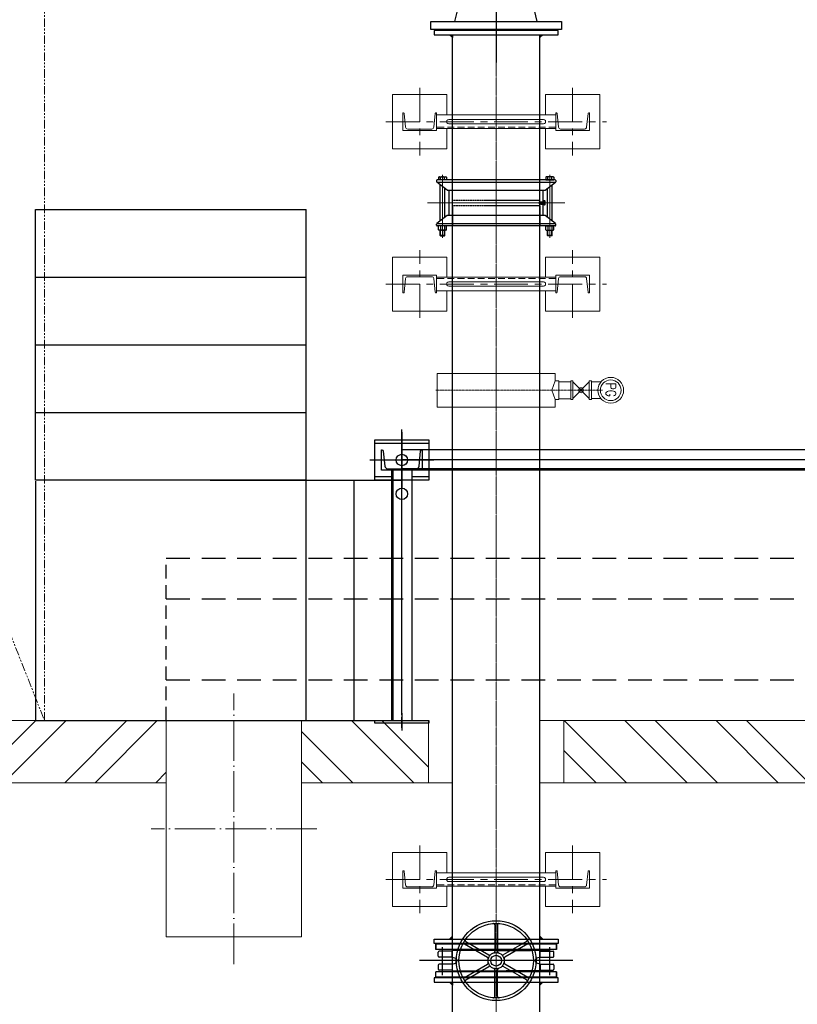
# Model space of a CAD drawing. Header units: inches. Extents: x -4968858 to -265257, y -220693 to 1871410.
# Tile 36 of 225: x -2027479 to -2024606, y 970395 to 974033. Entities that reach past the tile are written whole.
import ezdxf

# ---------------------------------------------------------------- set-up
doc = ezdxf.new("R2010")
doc.units = ezdxf.units.IN
doc.header["$MEASUREMENT"] = 0
doc.header["$PDSIZE"] = 0.25
for name, pattern in [('CENTER', [2, 1.25, -0.25, 0.25, -0.25]), ('CENTER2', [1.125, 0.75, -0.125, 0.125, -0.125]), ('CL-1', [1.25, 1, -0.125, 0, -0.125]), ('CONTINOUS', [0]), ('DASHED2', [0.375, 0.25, -0.125]), ('HIDDEN', [0.375, 0.25, -0.125]), ('PHANTOM', [2.5, 1.25, -0.25, 0.25, -0.25, 0.25, -0.25]), ('PHANTOM2', [1.25, 0.625, -0.125, 0.125, -0.125, 0.125, -0.125]), ('XREF1$1$CENTER', [2, 1.25, -0.25, 0.25, -0.25])]:
    doc.linetypes.add(name, pattern=pattern)
for name, color, linetype, lineweight in [('01_Dimension', 12, 'Continuous', 13), ('01_Pipe Support', 31, 'Continuous', 13), ('13.CIVIL', 54, 'Continuous', 15), ('15. CENTER LINE', 1, 'CENTER2', 0), ('16. REF LINE', 251, 'PHANTOM2', 0), ('17. EQUIPMENT', 40, 'Continuous', 15), ('CEN', 120, 'CENTER', 13), ('CENTER', 1, 'CL-1', 13), ('HIDDEN', 3, 'HIDDEN', 13)]:
    doc.layers.add(name, color=color, linetype=linetype, lineweight=lineweight)
for name, color, linetype in [('1', 1, 'Continuous'), ('11.drain pipe', 11, 'Continuous'), ('12.BASLPIPE', 96, 'Continuous'), ('2', 1, 'Continuous'), ('3', 1, 'Continuous'), ('4', 6, 'Continuous'), ('7', 1, 'CENTER'), ('DIM', 2, 'Continuous'), ('ext', 4, 'PHANTOM'), ('HID', 7, 'HIDDEN'), ('ip', 8, 'Continuous'), ('MOTOR', 62, 'Continuous'), ('PUMP', 4, 'Continuous'), ('XREF1$1$1', 1, 'XREF1$1$CENTER'), ('XREF1$1$BODY', 5, 'Continuous')]:
    doc.layers.add(name, color=color, linetype=linetype)
doc.styles.add('ROMS', font='ROMANS.shx')

# ---------------------------------------------------------------- blocks, each defined once
blk = doc.blocks.new('MP')
for p, q in [((-21, 193), (-28, 193)), ((-21, 193), (-28, 193)), ((-28, 79.1), (-28, 193)), ((-21, 193), (-11.7, 166)), ((1, 193), (-8.3, 166)), ((5, 193), (1, 193)), ((5, 193), (14.3, 166)), ((27, 193), (17.7, 166)), ((31, 193), (27, 193)), ((31, 193), (40.3, 166)), ((53, 193), (43.7, 166)), ((57, 193), (53, 193)), ((57, 193), (66.3, 166)), ((79, 193), (69.7, 166)), ((83, 193), (79, 193)), ((83, 193), (92.3, 166)), ((105, 193), (95.7, 166)), ((109, 193), (105, 193)), ((109, 193), (118.3, 166)), ((131, 193), (121.7, 166)), ((131, 193), (138, 193)), ((131, 193), (138, 193)), ((131, 193), (138, 193)), ((131, 193), (138, 193)), ((138, 79.1), (138, 193)), ((-8.3, 166), (-11.7, 166)), ((17.7, 166), (14.3, 166)), ((43.7, 166), (40.3, 166)), ((69.7, 166), (66.3, 166)), ((95.7, 166), (92.3, 166)), ((121.7, 166), (118.3, 166)), ((-28, -193), (-28, -79.1)), ((138, -79.1), (138, -193)), ((-21, -193), (-11.7, -166)), ((-8.3, -166), (-11.7, -166)), ((1, -193), (-8.3, -166)), ((5, -193), (14.3, -166)), ((17.7, -166), (14.3, -166)), ((27, -193), (17.7, -166)), ((31, -193), (40.3, -166)), ((43.7, -166), (40.3, -166)), ((53, -193), (43.7, -166)), ((57, -193), (66.3, -166)), ((69.7, -166), (66.3, -166)), ((79, -193), (69.7, -166)), ((83, -193), (92.3, -166)), ((95.7, -166), (92.3, -166)), ((105, -193), (95.7, -166)), ((109, -193), (118.3, -166)), ((121.7, -166), (118.3, -166)), ((131, -193), (121.7, -166)), ((-21, -193), (-28, -193)), ((-21, -193), (-28, -193)), ((5, -193), (1, -193)), ((31, -193), (27, -193)), ((57, -193), (53, -193)), ((83, -193), (79, -193)), ((109, -193), (105, -193)), ((131, -193), (138, -193)), ((131, -193), (138, -193)), ((131, -193), (138, -193)), ((131, -193), (138, -193))]:
    blk.add_line(p, q)
at = {"color": 7}
for p, q in [((-28, 79.1), (-97, 79.1)), ((-97, -79.1), (-97, 79.1)), ((138, 79.1), (138, 79.1)), ((138, -79.1), (138, 79.1)), ((138, 50), (-97, 50)), ((138, -50), (-97, -50)), ((-28, -79.1), (-97, -79.1)), ((138, -79.1), (138, -79.1))]:
    blk.add_line(p, q, dxfattribs=at)
at = {"layer": '1', "ltscale": 0.2}
for p, q in [((-10, 152.6), (-10, 220.3)), ((16, 152.6), (16, 220.3)), ((42, 152.6), (42, 220.3)), ((68, 152.6), (68, 220.3)), ((94, 152.6), (94, 220.3)), ((120, 152.6), (120, 220.3)), ((-10, -152.6), (-10, -220.3)), ((16, -152.6), (16, -220.3)), ((42, -152.6), (42, -220.3)), ((68, -152.6), (68, -220.3)), ((94, -152.6), (94, -220.3)), ((120, -152.6), (120, -220.3))]:
    blk.add_line(p, q, dxfattribs=at)
at = {"layer": '1', "ltscale": 0.6}
blk.add_line((156, 0), (-110.5, 0), dxfattribs=at)
blk = doc.blocks.new('1LA7500-A-TV')
for p, q in [((-925, 925), (-925, 887.5)), ((30, 887.5), (-1120, 887.5)), ((-1000, 882), (-1000, 818)), ((0, 882), (0, 818)), ((-1180, 872.5), (-1460, 872.5)), ((-1032, 850), (-968, 850)), ((-32, 850), (32, 850)), ((410, 475), (200, 475)), ((410, 475), (410, 375)), ((-1406.6, 435), (-1233.4, 435)), ((-1406.6, 415), (-1406.6, 435)), ((-1233.4, 415), (-1406.6, 415)), ((-1233.4, 415), (-1233.4, 435)), ((410, 375), (200, 375)), ((-1032, 0), (-968, 0)), ((-1000, 32), (-1000, -32)), ((-32, 0), (32, 0)), ((0, 32), (0, -32)), ((-1180, -22.5), (-1460, -22.5)), ((30, -37.5), (-1120, -37.5)), ((-925, -75), (-925, -37.5))]:
    blk.add_line(p, q)
for points in [[(-1150, 425), (-1150, 952.5), (-1120, 952.5), (-1120, 425)], [(60, 425), (60, 952.5), (30, 952.5), (30, 425)], [(-925, 925), (-1210, 925), (-1210, 872.5)], [(-1180, 425), (-1180, 927.5), (-1150, 927.5), (-1150, 425)], [(-165, 887.5), (-165, 925), (120, 925), (120, 775), (60, 775)], [(-1490, 425), (-1490, 890), (-1460, 890), (-1460, 425)], [(-1490, 425), (-1490, -40), (-1460, -40), (-1460, 425)], [(-1180, 425), (-1180, -77.5), (-1150, -77.5), (-1150, 425)], [(-1150, 425), (-1150, -102.5), (-1120, -102.5), (-1120, 425)], [(60, 425), (60, -102.5), (30, -102.5), (30, 425)], [(-165, -37.5), (-165, -75), (120, -75), (120, 75), (60, 75)], [(-925, -75), (-1210, -75), (-1210, 12.5)]]:
    blk.add_lwpolyline(points)
for points in [[(90, 650), (60, 650), (60, 200), (90, 200)], [(135, 550), (90, 550), (90, 300), (135, 300)], [(200, 500), (135, 500), (135, 350), (200, 350)]]:
    blk.add_lwpolyline(points, close=True)
at = {"layer": 'CEN', "color": 1}
blk.add_line((410, 425), (-1490, 425), dxfattribs=at)
at = {"layer": 'HIDDEN', "ltscale": 5}
for points in [[(-1210, 872.5), (-1210, 775), (-925, 775), (-925, 887.5)], [(60, 775), (-165, 775), (-165, 887.5)], [(-1210, 12.5), (-1210, 75), (-925, 75), (-925, -37.5)], [(60, 75), (-165, 75), (-165, -37.5)]]:
    blk.add_lwpolyline(points, dxfattribs=at)
for centre in [(-1000, 850), (0, 850), (-1000, 0), (0, 0)]:
    blk.add_circle(centre, 17.5, dxfattribs=at)
blk = doc.blocks.new('MOTOR')
for p, q in [((-1170, 675), (-30, 675)), ((-1200, 500), (-1200, 645)), ((0, 645), (0, 500)), ((-1200, -500), (-1200, -645)), ((0, -645), (0, -500)), ((-1170, -675), (-30, -675))]:
    blk.add_line(p, q)
for centre in [(-1100, 625), (-100, 625), (-1100, -625), (-100, -625)]:
    blk.add_circle(centre, 14)
for centre, start, end in [((-1170, 645), 90, 180), ((-30, 645), 0, 90), ((-1170, -645), 180, 270), ((-30, -645), 270, 0)]:
    blk.add_arc(centre, 30, start, end)
at = {"layer": '1'}
for p, q in [((-1129.7, 625), (-1070.3, 625)), ((-1100, 654.7), (-1100, 595.3)), ((-129.7, 625), (-70.3, 625)), ((-100, 654.7), (-100, 595.3)), ((-1100, -654.7), (-1100, -595.3)), ((-100, -654.7), (-100, -595.3)), ((-1129.7, -625), (-1070.3, -625)), ((-129.7, -625), (-70.3, -625))]:
    blk.add_line(p, q, dxfattribs=at)
blk.add_blockref('1LA7500-A-TV', (-100, -425))
blk = doc.blocks.new('EFGF')
for p, q in [((31464.6, 7389), (31440.9, 7389)), ((31441.1, 7389), (31441.1, 7395)), ((31776.5, 7389), (31800.2, 7389)), ((31800.1, 7389), (31800.1, 7395)), ((31442.6, 7305.7), (31442.6, 7312.4)), ((31442.6, 7305.7), (31442.6, 7312.4)), ((31464.6, 7305.7), (31442.6, 7305.7)), ((31777.4, 7305.2), (31800.8, 7305.2)), ((31800.8, 7305.2), (31800.8, 7311.8)), ((31440.9, 7210.5), (31440.9, 7216.6)), ((31464.6, 7210.5), (31440.9, 7210.5)), ((31777.4, 7210.7), (31798.9, 7210.7)), ((31798.9, 7210.7), (31798.9, 7217.7)), ((31464.6, 7029.1), (31440.9, 7029.1)), ((31440.9, 7029.1), (31440.9, 7023.1)), ((31777.4, 7029), (31798.9, 7029)), ((31798.9, 7029), (31798.9, 7021.9)), ((31464.6, 6933.9), (31442.6, 6933.9)), ((31442.6, 6933.9), (31442.6, 6927.3)), ((31442.6, 6933.9), (31442.6, 6927.3)), ((31777.4, 6934.5), (31800.8, 6934.5)), ((31800.8, 6934.5), (31800.8, 6927.8)), ((31776.5, 6850.7), (31800.2, 6850.7)), ((31800.1, 6850.7), (31800.1, 6844.6))]:
    blk.add_line(p, q)
at = {"layer": 'PUMP'}
for centre, radius, start, end in [((31621.1, 7025.2), 411.3, 64.2785, 115.9635), ((31621.1, 7019.2), 411.3, 64.2082, 115.9668), ((31621.1, 7026.3), 395, 66.6995, 113.3417), ((31621.1, 6941.8), 411.3, 64.1002, 115.7255), ((31621.1, 6935.2), 411.3, 64.1002, 115.7255), ((31620.4, 6942.7), 395, 66.5791, 113.2213), ((31621.1, 6846.8), 411.3, 64.3922, 115.9808), ((31621.1, 6840.8), 411.3, 64.3922, 115.9808), ((31621.1, 6847.9), 395, 66.6995, 113.3417), ((31621.1, 7398.8), 411.3, 244.0192, 295.6078), ((31621.1, 7392.8), 411.3, 244.0192, 295.6078), ((31621.1, 7391.8), 395, 246.6583, 293.3005), ((31621.1, 7304.5), 411.3, 244.2745, 295.8998), ((31621.1, 7297.8), 411.3, 244.2745, 295.8998), ((31620.4, 7296.9), 395, 246.7787, 293.4209), ((31621.1, 7220.4), 411.3, 244.0332, 295.7918), ((31621.1, 7214.4), 411.3, 244.0365, 295.7215), ((31621.1, 7213.3), 395, 246.6583, 293.3005)]:
    blk.add_arc(centre, radius, start, end, dxfattribs=at)
blk = doc.blocks.new('150 510-TV-BT-LH')
at = {"color": 1, "linetype": 'CENTER', "lineweight": 9}
for p, q in [((32488, 1439.8), (32488, 452)), ((32255.2, 905.7), (33646.7, 905.7))]:
    blk.add_line(p, q, dxfattribs=at)
for p, q in [((32447.4, 1400.9), (32434.9, 1367.5)), ((32528.5, 1400.9), (32541, 1367.5)), ((32644.5, 1215.1), (32668.1, 1215.1)), ((32668, 1215.1), (32668, 1221.1)), ((33403, 1220.7), (32803, 1220.7)), ((32803, 590.7), (32803, 1220.7)), ((32256, 1161.2), (32301.9, 1161.2)), ((32803, 1110.8), (32790.8, 1110.8)), ((33570.3, 945.7), (33570.3, 905.7)), ((33574, 942), (33570.3, 945.7)), ((33574, 942), (33574, 905.7)), ((33570.3, 865.7), (33570.3, 905.7)), ((33574, 869.3), (33574, 905.7)), ((33367, 858.2), (33369, 858.2)), ((33574, 869.3), (33570.3, 865.7)), ((32256, 650.2), (32301.9, 650.2)), ((33403, 590.7), (32803, 590.7)), ((32283, 485.9), (32283, 515.9)), ((32689.1, 519.8), (32488, 519.8))]:
    blk.add_line(p, q)
at = {"color": 0}
for p, q in [((32528.5, 1400.9), (32447.4, 1400.9)), ((33403, 945.7), (33403, 1220.7)), ((32289.8, 650.2), (32289.8, 1161.2)), ((33403, 590.7), (33403, 865.7)), ((32716.2, 684.8), (32688.8, 684.8))]:
    blk.add_line(p, q, dxfattribs=at)
at = {"linetype": 'HIDDEN'}
for p, q in [((32803, 1087.2), (32716.2, 1087.2)), ((32803, 724.1), (32716.2, 724.1))]:
    blk.add_line(p, q, dxfattribs=at)
for centre, radius, start, end in [((32488, 1172.3), 202.3, 23.1061, 156.8939), ((32488, 1156.8), 178.6, 29.8152, 150.1848)]:
    blk.add_arc(centre, radius, start, end)
at = {"layer": '1', "linetype": 'CENTER2', "ltscale": 0.5}
for p, q in [((32838, 1210.2), (32838, 1151.2)), ((33015, 1210.2), (33015, 1151.2)), ((33192, 1210.2), (33192, 1151.2)), ((33369, 1212.2), (33369, 1153.2)), ((32871.6, 1180.7), (32804.3, 1180.7)), ((33048.7, 1180.7), (32981.3, 1180.7)), ((33225.7, 1180.7), (33158.3, 1180.7)), ((33402.7, 1182.7), (33335.3, 1182.7)), ((32838, 601.2), (32838, 660.2)), ((33015, 601.2), (33015, 660.2)), ((33192, 601.2), (33192, 660.2)), ((33369, 599.1), (33369, 658.1)), ((32871.7, 630.7), (32804.3, 630.7)), ((33048.7, 630.7), (32981.3, 630.7)), ((33225.7, 630.7), (33158.3, 630.7)), ((33402.6, 628.6), (33335.3, 628.6))]:
    blk.add_line(p, q, dxfattribs=at)
at = {"layer": '2', "lineweight": 13}
for p, q in [((32852.8, 1083.4), (32852.8, 905.7)), ((33320.9, 1083.4), (32852.8, 1083.4)), ((32864.9, 1083.4), (32864.9, 906.8)), ((33311.2, 1082.3), (33311.2, 905.7)), ((33320.9, 1082.3), (33320.9, 905.7)), ((32835, 1003.1), (32825.3, 1003.1)), ((32825.3, 1003.1), (32825.3, 905.7)), ((32825.3, 1003.1), (32835, 1003.1)), ((32835, 1003.1), (32835, 905.7)), ((32864.9, 997.8), (32940.4, 997.8)), ((32875.2, 1016), (33182, 1016)), ((32940.4, 997.8), (32950.1, 1016)), ((32940.4, 997.8), (32940.4, 906.8)), ((32950.1, 1016), (32950.1, 906.8)), ((33182, 1016), (33182, 906.8)), ((33182, 1016), (33191.7, 997.8)), ((33191.7, 997.8), (33191.7, 906.8)), ((33191.7, 996.6), (33311.2, 996.6)), ((32852.8, 978.7), (32835, 978.7)), ((33336.5, 981), (33336.5, 909.2)), ((33336.5, 951.2), (33367, 951.2)), ((33367, 951.2), (33367, 858.2)), ((32825.3, 808.3), (32825.3, 905.7)), ((32835, 808.3), (32835, 905.7)), ((32852.8, 729.1), (32852.8, 905.7)), ((32864.9, 729.1), (32864.9, 905.7)), ((32940.4, 814.7), (32940.4, 905.7)), ((32950.1, 796.5), (32950.1, 905.7)), ((33182, 796.5), (33182, 905.7)), ((33191.7, 814.7), (33191.7, 905.7)), ((33311.2, 729.1), (33311.2, 905.7)), ((33320.9, 729.1), (33320.9, 905.7)), ((33336.5, 858.2), (33367, 858.2)), ((32825.3, 808.3), (32835, 808.3)), ((32835, 808.3), (32825.3, 808.3)), ((32852.8, 832.6), (32835, 832.6)), ((32864.9, 814.7), (32940.4, 814.7)), ((32940.4, 814.7), (32950.1, 796.5)), ((33182, 796.5), (33191.7, 814.7)), ((33191.7, 814.7), (33311.2, 814.7)), ((33336.5, 834.9), (33320.9, 825.9)), ((32875.2, 796.5), (33182, 796.5)), ((33320.9, 729.1), (32852.8, 729.1))]:
    blk.add_line(p, q, dxfattribs=at)
at = {"layer": '2'}
for p, q in [((33336.5, 981), (33320.9, 993.8)), ((33336.5, 834.9), (33336.5, 908))]:
    blk.add_line(p, q, dxfattribs=at)
for centre in [(32838, 1180.7), (33015, 1180.7), (33192, 1180.7), (33369, 1182.7)]:
    blk.add_circle(centre, 14, dxfattribs=at)
at = {"layer": '2', "lineweight": 13}
for centre in [(32838, 630.7), (33015, 630.7), (33192, 630.7), (33368.9, 628.6)]:
    blk.add_circle(centre, 14, dxfattribs=at)
at = {"layer": '2', "color": 6, "linetype": 'HIDDEN'}
for p in [(33358.7, 906.8), (33358.7, 906.8), (33358.7, 905.7), (33358.7, 905.7), (33374.5, 906.8), (33374.5, 905.7)]:
    blk.add_point(p, dxfattribs=at)
at = {"layer": 'CENTER', "linetype": 'CENTER2', "lineweight": 9}
blk.add_line((32488, 452), (32488, 1435.8), dxfattribs=at)
at = {"layer": 'DIM'}
for p, q in [((32733.8, 839.9), (32724.1, 839.9)), ((32729, 844.8), (32729, 835.1))]:
    blk.add_line(p, q, dxfattribs=at)
blk.add_lwpolyline([(32724.1, 839.9), (32729, 844.8), (32733.8, 839.9), (32729, 835.1)], close=True, dxfattribs=at)
at = {"layer": 'MOTOR'}
for p, q in [((33367, 945.7), (33570.3, 945.7)), ((33367, 865.7), (33570.3, 865.7))]:
    blk.add_line(p, q, dxfattribs=at)
at = {"layer": 'PUMP'}
for p, q in [((32301.9, 1251.7), (32301.9, 534.8)), ((32333, 1245.7), (32333, 534.8)), ((32643, 1245.7), (32643, 534.8)), ((32688.8, 1251.7), (32674.1, 1251.7)), ((32674.1, 1251.7), (32674.1, 534.8)), ((32688.8, 641), (32688.8, 1251.7)), ((32688.8, 1165.4), (32716.2, 1165.4)), ((32716.2, 684.8), (32716.2, 1165.4)), ((32256, 1161.2), (32256, 650.2)), ((32256, 1118.8), (32301.9, 1118.8)), ((32268.1, 1118.8), (32268.1, 772.4)), ((32688.8, 1113.9), (32674.1, 1113.9)), ((32790.8, 696.9), (32790.8, 1110.8)), ((32742, 1087.2), (32742, 963.2)), ((32408.8, 997.6), (32333, 997.6)), ((32408.8, 997.6), (32333, 997.6)), ((32408.8, 972.9), (32408.8, 997.6)), ((32408.8, 972.9), (32408.8, 997.6)), ((32567.1, 972.9), (32567.1, 997.6)), ((32643, 997.6), (32567.1, 997.6)), ((32643, 997.6), (32567.1, 997.6)), ((32567.1, 972.9), (32567.1, 997.6)), ((32716.2, 986.2), (32742, 986.2)), ((32333, 972.9), (32643, 972.9)), ((32333, 972.9), (32643, 972.9)), ((32643, 952.8), (32333, 952.8)), ((32742, 832.5), (32742, 946.3)), ((33367, 858.2), (33367, 951.2)), ((32643, 939.1), (32333, 939.1)), ((32333, 914.4), (32643, 914.4)), ((32333, 914.4), (32643, 914.4)), ((32408.8, 893.6), (32408.8, 914.4)), ((32408.8, 893.6), (32408.8, 914.4)), ((32567.1, 893.6), (32567.1, 914.4)), ((32567.1, 893.6), (32567.1, 914.4)), ((32403.5, 893.6), (32333, 893.6)), ((32408.8, 893.6), (32333, 893.6)), ((32643, 893.6), (32567.1, 893.6)), ((32643, 893.6), (32567.1, 893.6)), ((32716.2, 906.5), (32742, 906.5)), ((32742, 857.8), (32716.2, 832)), ((32256, 772.4), (32301.9, 772.4)), ((32688.8, 778.7), (32674.1, 778.7)), ((32803, 696.9), (32790.8, 696.9)), ((32688.8, 641), (32674.1, 641)), ((32286.9, 519.8), (32488, 519.8)), ((32693, 485.9), (32693, 515.9)), ((32283, 485.9), (32693, 485.9))]:
    blk.add_line(p, q, dxfattribs=at)
for centre, radius, start, end in [((32286.9, 515.9), 3.9, 90, 180), ((32286.9, 534.8), 15, 270, 0), ((32318, 534.8), 15, 270, 0), ((32658, 534.8), 15, 180, 270), ((32689.1, 534.8), 15, 180, 270), ((32689.1, 515.9), 3.9, 0, 90)]:
    blk.add_arc(centre, radius, start, end, dxfattribs=at)
at = {"extrusion": (0, 0, -1), "xscale": -1, "zscale": -1, "rotation": 180}
blk.add_blockref('EFGF', (-64109.1, 8065.8), dxfattribs=at)
blk = doc.blocks.new('Kothagudem_4th Stage Slurry Pump')
h = blk.add_hatch()
h.set_pattern_fill('AR-CONC', color=256, scale=25, style=0)
h.set_pattern_definition([(50, (-45587.6, -4969.91), (179.31505, -15.68803), [18.75, -206.25]), (355, (-45587.6, -4969.91), (-34.6878, 188.048), [15, -165]), (100.4514, (-45572.66, -4971.22), (144.62735, 172.3599), [15.93505, -175.2855]), (46.1842, (-45587.6, -4919.9), (266.8103, -41.3798), [28.125, -309.375]), (96.6356, (-45565.37, -4923.36), (233.6657, 243.5295), [23.9026, -262.9282]), (351.1842, (-45587.6, -4919.9), (233.6655, 243.5297), [22.5, -247.5]), (21, (-45562.6, -4932.41), (149.22676, -100.6547), [18.75, -206.25]), (326, (-45562.6, -4932.41), (60.8288, 181.2875), [15, -165]), (71.4514, (-45550.17, -4940.8), (210.05566, 80.6326), [15.93505, -175.2855]), (37.5, (-45587.606, -4969.91), (3.03996, 83.22346), [0, -163, 0, -167.5, 0, -165.625]), (7.5, (-45587.61, -4969.91), (65.76738, 98.60293), [0, -95.5, 0, -159.25, 0, -63.125]), (327.5, (-45643.356, -4969.91), (133.45561, -5.63872), [0, -62.5, 0, -195, 0, -258.75]), (317.5, (-45668.36, -4969.91), (145.79654, 25.02625), [0, -81.25, 0, -129.5, 0, -183.75])])
h.paths.add_polyline_path([(336, 1400, -1), (364, 1400, -1)], flags=0)
h.paths.add_polyline_path([(364, 1200, -1), (336, 1200, -1)], flags=0)
h.paths.add_polyline_path([(264, 775, -1), (236, 775, -1)], flags=0)
h.paths.add_polyline_path([(364, 350, -1), (336, 350, -1)], flags=0)
h.paths.add_polyline_path([(1336, 1400, -1), (1364, 1400, -1)], flags=0)
h.paths.add_polyline_path([(1336, 1200, -1), (1364, 1200, -1)], flags=0)
h.paths.add_polyline_path([(364, 150, -1), (336, 150, -1)], flags=0)
h.paths.add_polyline_path([(1436, 775, -1), (1464, 775, -1)], flags=0)
h.paths.add_polyline_path([(1336, 350, -1), (1364, 350, -1)], flags=0)
h.paths.add_polyline_path([(1364, 150, -1), (1336, 150, -1)], flags=0)
h.paths.add_polyline_path([(116.6, 765), (116.6, 785), (0, 785), (0, 765)])
h.paths.add_polyline_path([(170, 1125), (170, 425), (140, 425), (140, 327.5), (0, 327.5), (0, 0), (1550, 0), (1550, 1550), (0, 1550), (0, 1222.5), (140, 1222.5), (140, 1125)])
h.paths.add_polyline_path([(116.6, 765), (116.6, 785), (106.9, 785), (106.9, 765)])
edge = h.paths.add_edge_path()
edge.add_line((170, 1125), (170, 425))
edge.add_line((170, 425), (140, 425))
edge.add_line((140, 425), (140, 327.5))
edge.add_line((140, 327.5), (106.9, 327.5))
edge.add_line((106.9, 327.5), (106.9, 248.8))
edge.add_arc((136.9, 248.8), 30, 180, 270)
edge.add_line((136.9, 218.8), (250, 218.8))
edge.add_line((250, 218.8), (250, 130))
edge.add_arc((280, 130), 30, 180, 270)
edge.add_line((280, 100), (1420, 100))
edge.add_arc((1420, 130), 30, 270, 360)
edge.add_line((1450, 130), (1450, 218.8))
edge.add_line((1450, 218.8), (1471, 218.8))
edge.add_arc((1471, 248.8), 30, 270, 360)
edge.add_line((1501, 248.8), (1501, 650))
edge.add_line((1501, 650), (1528.2, 650))
edge.add_line((1528.2, 650), (1528.2, 900))
edge.add_line((1528.2, 900), (1501, 900))
edge.add_line((1501, 900), (1501, 1301.2))
edge.add_arc((1471, 1301.2), 30, 0, 90)
edge.add_line((1471, 1331.2), (1450, 1331.2))
edge.add_line((1450, 1331.2), (1450, 1420))
edge.add_arc((1420, 1420), 30, 0, 90)
edge.add_line((1420, 1450), (280, 1450))
edge.add_arc((280, 1420), 30, 90, 180)
edge.add_line((250, 1420), (250, 1331.2))
edge.add_line((250, 1331.2), (136.9, 1331.2))
edge.add_arc((136.9, 1301.2), 30, 90, 180)
edge.add_line((106.9, 1301.2), (106.9, 1222.5))
edge.add_line((106.9, 1222.5), (140, 1222.5))
edge.add_line((140, 1222.5), (140, 1125))
edge.add_line((140, 1125), (170, 1125))
for p, q in [((369.5, 3197.7), (369.5, 3227.7)), ((369.5, 3227.7), (852.5, 3227.7)), ((852.5, 3227.7), (852.5, 3197.7)), ((852.5, 3197.7), (369.5, 3197.7)), ((458.9, 3197.7), (515.8, 2961.6)), ((763.1, 3197.7), (706.2, 2961.6)), ((816, 2933), (1592, 2933)), ((1592, 2933), (1592, 2785.9)), ((811, 2893.8), (811, 2772.7)), ((79, 2266.5), (79, 2749.5)), ((79, 2749.5), (109, 2749.5)), ((109, 2749.5), (109, 2266.5)), ((109, 2675.8), (345.1, 2619)), ((345.1, 2337.5), (109, 2337.5)), ((109, 2266.5), (79, 2266.5)), ((1592, 2083), (1592, 2230.1)), ((811, 2162), (811, 2083)), ((1592, 2083), (811, 2083)), ((0, 1550), (0, 1222.5)), ((0, 1550), (1550, 1550)), ((1550, 0), (1550, 1550)), ((0, 327.5), (0, 0)), ((1550, 0), (0, 0))]:
    blk.add_line(p, q)
for points in [[(816, 2961.6), (406, 2961.6), (406, 2927.7), (816, 2927.7)], [(1557, 2812), (1579, 2812), (1579, 582), (1557, 582)], [(1583, 2812), (1605, 2812), (1605, 582), (1583, 582)], [(1609, 2812), (1631, 2812), (1631, 582), (1609, 582)], [(1635, 2812), (1657, 2812), (1657, 582), (1635, 582)], [(1661, 2812), (1683, 2812), (1683, 582), (1661, 582)], [(1687, 2812), (1709, 2812), (1709, 582), (1687, 582)], [(345.1, 2676.5), (345.1, 2292.4), (379, 2292.4), (379, 2676.5)]]:
    blk.add_lwpolyline(points, close=True)
at = {"layer": '1', "ltscale": 0.5}
for p, q in [((611, 2961.7), (611, 3349.8)), ((379, 2508), (30.6, 2508))]:
    blk.add_line(p, q, dxfattribs=at)
at = {"layer": '2'}
for p, q in [((811, 2933), (816, 2933)), ((811, 2933), (811, 2893.8)), ((811, 2772.7), (811, 2162)), ((1592, 2230.1), (1592, 2785.9))]:
    blk.add_line(p, q, dxfattribs=at)
at = {"xscale": -1, "rotation": 180}
for name, p in [('150 510-TV-BT-LH', (-31877, 3413.7)), ('MOTOR', (1450, 775))]:
    blk.add_blockref(name, p, dxfattribs=at)
at = {"color": 7, "rotation": 180}
blk.add_blockref('MP', (1688, 775), dxfattribs=at)
blk = doc.blocks.new('ip_200')
at = {"layer": '7'}
blk.add_line((0, -16.6), (0, 23.7), dxfattribs=at)
at = {"layer": 'ip'}
for p, q in [((-100, 0), (-100, 10)), ((100, 0), (100, 10))]:
    blk.add_line(p, q, dxfattribs=at)
at = {"layer": 'ip', "linetype": 'ByBlock'}
blk.add_line((100, 0), (-100, 0), dxfattribs=at)
blk = doc.blocks.new('ip_150_200_plan')
at = {"layer": '7'}
blk.add_line((0, 37.3), (0, -27.3), dxfattribs=at)
at = {"layer": 'ip', "linetype": 'Continuous'}
blk.add_lwpolyline([(-100, 10), (100, 10), (100, 0), (-100, 0)], close=True, dxfattribs=at)
blk = doc.blocks.new('ip_200_150')
at = {"layer": '7'}
for p, q in [((0, 102.3), (0, -102.3)), ((-118.4, 0), (118.4, 0))]:
    blk.add_line(p, q, dxfattribs=at)
at = {"layer": 'ip', "linetype": 'Continuous'}
blk.add_lwpolyline([(-100, 75), (100, 75), (100, -75), (-100, -75)], close=True, dxfattribs=at)
blk = doc.blocks.new('300NB_PS_MB5506-D')
at = {"layer": 'CEN'}
for p, q in [((0, 253.7), (0, -253.7)), ((-129, 198.2), (103.1, 198.2)), ((-129, -198.2), (103.1, -198.2))]:
    blk.add_line(p, q, dxfattribs=at)
at = {"layer": 'ext'}
for p, q in [((-122.4, 205.3), (-100.9, 205.3)), ((-122.4, 191), (-100.9, 191)), ((-120.7, 189.4), (-120.7, 207)), ((-122.4, -191), (-100.9, -191)), ((-122.4, -205.3), (-100.9, -205.3)), ((-120.7, -207), (-120.7, -189.4))]:
    blk.add_line(p, q, dxfattribs=at)
at = {"layer": 'HID'}
for p, q in [((-10, 161.9), (-85, 161.9)), ((-10, 161.9), (-10, -161.9)), ((10, 161.9), (85, 161.9)), ((10, 161.9), (10, -161.9)), ((-10, -161.9), (-85, -161.9)), ((10, -161.9), (85, -161.9))]:
    blk.add_line(p, q, dxfattribs=at)
at = {"layer": 'PUMP'}
for p, q in [((-82.8, 220), (-78.4, 220)), ((-76.2, 218.5), (-76.2, -217.8)), ((76.2, 218.5), (76.2, -217.8)), ((82.8, 220), (78.4, 220)), ((-122.4, 205.3), (-120.7, 207)), ((-122.4, 205.3), (-122.4, 191)), ((-120.7, 189.4), (-122.4, 191)), ((-120.7, 207), (-100.9, 207)), ((-120.7, 189.4), (-100.9, 189.4)), ((-100.9, 211.1), (-99.8, 213.1)), ((-100.9, 185.3), (-100.9, 211.1)), ((-100.9, 185.3), (-99.8, 183.3)), ((-99.8, 213.1), (-86.2, 213.1)), ((-86.2, 205.6), (-99.8, 205.6)), ((-86.2, 190.7), (-99.8, 190.7)), ((-99.8, 183.3), (-86.2, 183.3)), ((-85, 211.1), (-86.2, 213.1)), ((-85, 185.3), (-86.2, 183.3)), ((-85, -217.8), (-85, 217.8)), ((-85, 185.3), (-85, 211.1)), ((-67.2, 207), (67.2, 207)), ((-53.4, 189.4), (53.4, 189.4)), ((85, -217.8), (85, 217.8)), ((95.4, 213.1), (85, 213.1)), ((85, 183.3), (85, 213.1)), ((85, 205.6), (95.4, 205.6)), ((85, 190.7), (95.4, 190.7)), ((95.4, 183.3), (85, 183.3)), ((96.5, 211.1), (95.4, 213.1)), ((96.5, 185.3), (95.4, 183.3)), ((96.5, 211.1), (96.5, 185.3)), ((-46.6, -180.6), (-46.6, 180.6)), ((-46.6, 174), (46.6, 174)), ((-76.6, -219), (-46.6, -180.6)), ((-46.6, -174), (46.6, -174)), ((-46.6, -179.4), (-46.6, -179.6)), ((7.7, -174), (-7.7, -174)), ((-7.7, -179), (-7.7, -174)), ((-6, -180.6), (6, -180.6)), ((-4.4, -165.2), (-4.4, -174)), ((-4.4, -165.7), (-4, -165.2)), ((-4.4, -165.7), (4.4, -165.7)), ((-4.4, -168), (-4.4, -172.9)), ((4.4, -172.9), (-4.4, -172.9)), ((-4.4, -179), (-4.4, -174)), ((-4, -165.2), (4, -165.2)), ((-4, -165.2), (-4, -174)), ((-3.3, -159.8), (-3.3, -165.2)), ((2.2, -158.7), (-2.2, -158.7)), ((3.3, -159.8), (3.3, -165.2)), ((4, -165.2), (4, -174)), ((4.4, -165.7), (4, -165.2)), ((4.4, -165.2), (4.4, -174)), ((4.4, -168), (4.4, -172.9)), ((4.4, -179), (4.4, -174)), ((7.7, -179), (7.7, -174)), ((46.6, -179.4), (46.6, -179.6)), ((-120.7, -189.4), (-122.4, -191)), ((-122.4, -205.3), (-122.4, -191)), ((-122.4, -205.3), (-120.7, -207)), ((-120.7, -189.4), (-100.9, -189.4)), ((-120.7, -207), (-100.9, -207)), ((-100.9, -185.3), (-99.8, -183.3)), ((-100.9, -185.3), (-100.9, -211.1)), ((-100.9, -211.1), (-99.8, -213.1)), ((-99.8, -183.3), (-86.2, -183.3)), ((-86.2, -190.7), (-99.8, -190.7)), ((-86.2, -205.6), (-99.8, -205.6)), ((-99.8, -213.1), (-86.2, -213.1)), ((-85, -185.3), (-86.2, -183.3)), ((-85, -211.1), (-86.2, -213.1)), ((-85, -185.3), (-85, -211.1)), ((-67.2, -207), (67.2, -207)), ((-53.4, -189.4), (53.4, -189.4)), ((76.2, -186.1), (76.2, -189.4)), ((95.4, -183.3), (85, -183.3)), ((85, -183.3), (85, -213.1)), ((85, -190.7), (95.4, -190.7)), ((85, -205.6), (95.4, -205.6)), ((95.4, -213.1), (85, -213.1)), ((96.5, -185.3), (95.4, -183.3)), ((96.5, -211.1), (95.4, -213.1)), ((96.5, -211.1), (96.5, -185.3)), ((-82.8, -220), (-78.4, -220)), ((82.8, -220), (78.4, -220))]:
    blk.add_line(p, q, dxfattribs=at)
for points in [[(-46.6, 180.6), (-76.6, 219)], [(46.6, 180.6), (76.6, 219)], [(46.6, 180.6), (46.6, -180.6), (76.6, -219)]]:
    blk.add_lwpolyline(points, dxfattribs=at)
for centre, radius, start, end in [((-82.8, 217.8), 2.2, 90, 180), ((-78.4, 217.8), 2.2, 34.2717, 90), ((78.4, 217.8), 2.2, 90, 145.7283), ((82.8, 217.8), 2.2, 0, 90), ((-94.3, 209.4), 6.6, 145.6158, 214.3842), ((-76.3, 198.2), 24.7, 162.412, 197.588), ((-94.3, 187), 6.6, 145.6158, 214.3842), ((-91.6, 209.4), 6.6, 325.6158, 34.3842), ((-109.7, 198.2), 24.7, 342.412, 17.588), ((-91.6, 187), 6.6, 325.6158, 34.3842), ((89.9, 209.4), 6.6, 325.6158, 34.3842), ((71.9, 198.2), 24.7, 342.412, 17.588), ((89.9, 187), 6.6, 325.6158, 34.3842), ((-6, -179), 1.65, 180, 0), ((0, -173.9), 6.68, 228.8879, 311.1121), ((-2.2, -159.8), 1.1, 90, 180), ((2.2, -159.8), 1.1, 0, 90), ((6, -179), 1.65, 180, 0), ((-94.3, -187), 6.6, 145.6158, 214.3842), ((-76.3, -198.2), 24.7, 162.412, 197.588), ((-94.3, -209.4), 6.6, 145.6158, 214.3842), ((-91.6, -187), 6.6, 325.6158, 34.3842), ((-109.7, -198.2), 24.7, 342.412, 17.588), ((-91.6, -209.4), 6.6, 325.6158, 34.3842), ((-82.8, -217.8), 2.2, 180, 270), ((-78.4, -217.8), 2.2, 270, 0), ((78.4, -217.8), 2.2, 180, 270), ((82.8, -217.8), 2.2, 270, 0), ((89.9, -187), 6.6, 325.6158, 34.3842), ((71.9, -198.2), 24.7, 342.412, 17.588), ((89.9, -209.4), 6.6, 325.6158, 34.3842)]:
    blk.add_arc(centre, radius, start, end, dxfattribs=at)
blk = doc.blocks.new('KGV_PLAN')
at = {"layer": '1', "linetype": 'Continuous'}
for p, q in [((-5, 132.1), (-5, 33.5)), ((5, 132.1), (5, 33.5)), ((-116.9, 61.7), (-31.5, 12.4)), ((-111.9, 70.4), (-26.5, 21.1)), ((111.9, 70.4), (26.5, 21.1)), ((116.9, 61.7), (31.5, 12.4)), ((-116.9, -61.7), (-31.5, -12.4)), ((-111.9, -70.4), (-26.5, -21.1)), ((-5, -132.1), (-5, -33.5)), ((5, -132.1), (5, -33.5)), ((111.9, -70.4), (26.5, -21.1)), ((116.9, -61.7), (31.5, -12.4))]:
    blk.add_line(p, q, dxfattribs=at)
at = {"layer": '1'}
for p, q in [((223, 61, 0), (-223, 61, 0)), ((-223, 61, 0), (-223, 41, 0)), ((223, 61, 0), (-223, 61, 0)), ((-223, 41, 0), (-223, 61, 0)), ((223, 41, 0), (-223, 41, 0)), ((223, 41, 0), (-223, 41, 0)), ((223, 61, 0), (223, 41, 0)), ((223, 41, 0), (223, 61, 0)), ((223, -41, 0), (-223, -41, 0)), ((223, -41, 0), (-223, -41, 0)), ((-223, -61, 0), (-223, -41, 0)), ((223, -61, 0), (-223, -61, 0)), ((223, -61, 0), (-223, -61, 0)), ((223, -61, 0), (223, -41, 0)), ((223, -41, 0), (223, -61, 0))]:
    blk.add_line(p, q, dxfattribs=at)
at = {"layer": '1', "linetype": 'Continuous'}
for radius in [147.5, 137.5, 30, 20]:
    blk.add_circle((0, 0), radius, dxfattribs=at)
for centre, start, end in [((-10, 132.1), 0, 94.3283), ((10, 132.1), 85.6717, 180), ((-109.4, 74.7), 145.6717, 240), ((109.4, 74.7), 300, 34.3283), ((-119.4, 57.4), 60, 154.3283), ((119.4, 57.4), 25.6717, 120), ((-34, 8.1), 346.6015, 60), ((-24, 25.4), 240, 313.3985), ((-10, 33.5), 286.6015, 0), ((10, 33.5), 180, 253.3985), ((24, 25.4), 226.6015, 300), ((34, 8.1), 120, 193.3985), ((-34, -8.1), 300, 13.3985), ((-24, -25.4), 46.6015, 120), ((-10, -33.5), 0, 73.3985), ((10, -33.5), 106.6015, 180), ((24, -25.4), 60, 133.3985), ((34, -8.1), 166.6015, 240), ((-119.4, -57.4), 205.6717, 300), ((-109.4, -74.7), 120, 214.3283), ((109.4, -74.7), 325.6717, 60), ((119.4, -57.4), 240, 334.3283), ((-10, -132.1), 265.6717, 0), ((10, -132.1), 180, 274.3283)]:
    blk.add_arc(centre, 5, start, end, dxfattribs=at)
at = {"layer": 'XREF1$1$1'}
for p, q in [((-198, -53.2, 0), (-198, 50.1, 0)), ((198, -53.2, 0), (198, 50.1, 0)), ((282.9, 0, 0), (-282.9, 0, 0))]:
    blk.add_line(p, q, dxfattribs=at)
at = {"layer": 'XREF1$1$BODY'}
for p, q in [((0, 38, 0), (-163, 38, 0)), ((-163, 13, 0), (-163, 38, 0)), ((0, 38, 0), (126.7, 38, 0)), ((75.4, 38, 0), (37, 38, 0)), ((200, 38, 0), (73.4, 38, 0)), ((161.8, 38, 0), (163, 38, 0)), ((163, 13, 0), (163, 38, 0)), ((-213.7, 16.5, 0), (-213.7, 31.7, 0)), ((-162.7, 35.2, 0), (-210.2, 35.2, 0)), ((-163, 35.2, 0), (-210.2, 35.2, 0)), ((-163, 13, 0), (-210.2, 13, 0)), ((-163, 13, 0), (-150.2, 9.6, 0)), ((-145, -2.8, 0), (-145, 2.8, 0)), ((145, -2.8, 0), (145, 2.8, 0)), ((163, 13, 0), (150.2, 9.6, 0)), ((163, 35.2, 0), (162.7, 35.2, 0)), ((163, 35.2, 0), (210.2, 35.2, 0)), ((163, 13, 0), (210.2, 13, 0)), ((213.7, 16.5, 0), (213.7, 31.7, 0)), ((-213.7, -16.5, 0), (-213.7, -31.7, 0)), ((-163, -13, 0), (-210.2, -13, 0)), ((-163, -35.2, 0), (-210.2, -35.2, 0)), ((-163, -13, 0), (-150.2, -9.6, 0)), ((-163, -13, 0), (-163, -38, 0)), ((163, -13, 0), (150.2, -9.6, 0)), ((163, -13, 0), (210.2, -13, 0)), ((163, -13, 0), (163, -38, 0)), ((163, -35.2, 0), (210.2, -35.2, 0)), ((213.7, -16.5, 0), (213.7, -31.7, 0)), ((-163, -38, 0), (126.7, -38, 0)), ((75.4, -38, 0), (37, -38, 0)), ((200, -38, 0), (73.4, -38, 0)), ((124.6, -38, 0), (163, -38, 0))]:
    blk.add_line(p, q, dxfattribs=at)
for centre, radius, start, end in [((-210.2, 31.7, 0), 3.5, 90, 180), ((-210.2, 16.5, 0), 3.5, 180, 270), ((-152, 2.8, 0), 7.01, 0, 75), ((152, 2.8, 0), 7.01, 105, 180), ((210.2, 31.7, 0), 3.5, 0, 90), ((210.2, 16.5, 0), 3.5, 270, 0), ((-210.2, -16.5, 0), 3.5, 90, 180), ((-210.2, -31.7, 0), 3.5, 180, 270), ((-152, -2.8, 0), 7.01, 285, 0), ((152, -2.8, 0), 7.01, 180, 255), ((210.2, -16.5, 0), 3.5, 0, 90), ((210.2, -31.7, 0), 3.5, 270, 0)]:
    blk.add_arc(centre, radius, start, end, dxfattribs=at)
blk = doc.blocks.new('PS_1')
at = {"layer": '01_Pipe Support', "color": 1, "linetype": 'CENTER', "ltscale": 100}
for p, q in [((-282.5, -125), (-282.5, 125)), ((282.5, -125), (282.5, 125)), ((-407.5, 0), (407.5, 0))]:
    blk.add_line(p, q, dxfattribs=at)
at = {"layer": '01_Pipe Support'}
for p, q in [((220, 25), (-220, 25)), ((-220, 25), (-220, -25)), ((174.9, 8), (-174.9, 8)), ((220, 25), (220, -25)), ((220, -25), (-220, -25)), ((174.9, -8), (-174.9, -8))]:
    blk.add_line(p, q, dxfattribs=at)
at = {"layer": '01_Pipe Support', "linetype": 'HIDDEN', "ltscale": 100}
blk.add_line((220, 20), (-220, 20), dxfattribs=at)
at = {"layer": '01_Pipe Support'}
for points in [[(-182.5, 25), (-182.5, 100), (-382.5, 100), (-382.5, -100), (-182.5, -100), (-182.5, -25)], [(182.5, 25), (182.5, 100), (382.5, 100), (382.5, -100), (182.5, -100), (182.5, -25)]]:
    blk.add_lwpolyline(points, dxfattribs=at)
for points in [[(-345, 32.5), (-345, -32.5), (-342.1, -32.5, 0.383864), (-339.7, -30.4), (-334.4, 20.5, -0.383864), (-326.9, 27.2), (-238.1, 27.2, -0.383864), (-230.6, 20.5), (-225.3, -30.4, 0.383864), (-222.9, -32.5), (-220, -32.5), (-220, 32.5)], [(345, 32.5), (345, -32.5), (342.1, -32.5, -0.383864), (339.7, -30.4), (334.4, 20.5, 0.383864), (326.9, 27.2), (238.1, 27.2, 0.383864), (230.6, 20.5), (225.3, -30.4, -0.383864), (222.9, -32.5), (220, -32.5), (220, 32.5)]]:
    blk.add_lwpolyline(points, format="xyb", close=True, dxfattribs=at)
for centre, start, end in [((-174.9, 0), 89.8029, 270), ((174.9, 0), 270, 90.1971)]:
    blk.add_arc(centre, 8, start, end, dxfattribs=at)
blk = doc.blocks.new('A$C1F1B71E3')
for points in [[(44331.8, 14388.8), (44341.8, 14388.8), (44341.8, 14378.8)], [(44675.6, 14388.8), (44665.6, 14388.8), (44665.6, 14378.8)], [(44331.8, 11047.3), (44341.8, 11047.3), (44341.8, 11057.3)], [(44675.6, 11047.3), (44665.6, 11047.3), (44665.6, 11057.3)], [(44331.8, 10887.3), (44341.8, 10887.3), (44341.8, 10877.3)], [(44675.6, 10887.3), (44665.6, 10887.3), (44665.6, 10877.3)]]:
    blk.add_hatch(color=256).paths.add_polyline_path(points)
at = {"layer": '13.CIVIL'}
h = blk.add_hatch(dxfattribs=at)
h.set_pattern_fill('ANSI32', color=256, scale=25, angle=90, style=0)
h.set_pattern_definition([(45, (9265.68, -56159.25), (168.3798, -168.3798), []), (45, (9265.68, -56047), (168.3798, -168.3798), [])])
h.paths.add_polyline_path([(42534.8, 11624.8), (42534.8, 11854.8), (43284.8, 11854.8), (43284.8, 11624.8)])
h = blk.add_hatch(dxfattribs=at)
h.set_pattern_fill('ANSI32', color=256, scale=25, angle=90, style=0)
h.set_pattern_definition([(135, (38034.85, 11054.84), (-168.38, -168.38), []), (135, (38034.85, 11167.1), (-168.38, -168.38), [])])
h.paths.add_polyline_path([(47060.7, 11854.8), (47060.7, 11624.8), (49284.8, 11624.8), (49284.8, 11854.8)])
h.paths.add_polyline_path([(44753.7, 11854.8), (44753.7, 11624.8), (46560.7, 11624.8), (46560.7, 11854.8)])
h.paths.add_polyline_path([(44253.7, 11624.8), (44253.7, 11854.8), (43784.8, 11854.8), (43784.8, 11624.8)])
for p, q in [((44341.8, 14378.8), (44331.8, 14388.8)), ((44341.8, 14388.8), (44341.8, 14378.8)), ((44665.6, 14388.8), (44665.6, 14378.8)), ((44665.6, 14378.8), (44675.6, 14388.8)), ((44341.8, 11057.3), (44331.8, 11047.3)), ((44341.8, 11047.3), (44341.8, 11057.3)), ((44665.6, 11047.3), (44665.6, 11057.3)), ((44665.6, 11057.3), (44675.6, 11047.3)), ((44341.8, 10877.3), (44331.8, 10887.3)), ((44341.8, 10887.3), (44341.8, 10877.3)), ((44665.6, 10887.3), (44665.6, 10877.3)), ((44665.6, 10877.3), (44675.6, 10887.3))]:
    blk.add_line(p, q)
at = {"color": 3}
for p, q in [((42801.5, 12742.3), (42801.5, 13742.3)), ((42801.5, 13742.3), (43801.5, 13742.3)), ((43801.5, 12742.3), (43801.5, 13742.3)), ((42801.5, 13492.3), (43801.5, 13492.3)), ((42801.5, 13242.3), (43801.5, 13242.3)), ((42801.5, 12992.3), (43801.5, 12992.3)), ((43801.5, 12742.3), (42801.5, 12742.3)), ((42801.5, 12739.5), (42801.5, 11854.8)), ((43447.5, 12742.3), (44155.5, 12742.3)), ((43801.5, 11854.8), (43801.5, 12742.3)), ((43978.5, 11854.8), (43978.5, 12742.3)), ((44118, 11854.8), (44118, 12742.3)), ((44118, 11854.8), (44118, 12742.3)), ((42801.5, 11854.8), (44155.5, 11854.8))]:
    blk.add_line(p, q, dxfattribs=at)
at = {"layer": '01_Dimension', "color": 0}
blk.add_line((44503.7, 13012.5), (44503.7, 13137.2), dxfattribs=at)
at = {"layer": '1'}
for p, q in [((63959.8, 12854.8), (44155.5, 12854.8)), ((44118, 11854.8), (44118, 12779.8)), ((44118, 11854.8), (44118, 12779.8)), ((63959.8, 12779.8), (44155.5, 12779.8)), ((44193, 11854.8), (44193, 12779.8)), ((44193, 11854.8), (44193, 12779.8))]:
    blk.add_line(p, q, dxfattribs=at)
at = {"layer": '1', "linetype": 'Continuous'}
for points in [[(44118, 12754.8), (44055.5, 12754.8), (44055.5, 12879.8), (44255.5, 12879.8), (44255.5, 12854.8)], [(44118, 12754.8), (44055.5, 12754.8), (44055.5, 12879.8), (44255.5, 12879.8), (44255.5, 12854.8)], [(44255.5, 12779.8), (44255.5, 12754.8), (44193, 12754.8)], [(44255.5, 12779.8), (44255.5, 12754.8), (44193, 12754.8)]]:
    blk.add_lwpolyline(points, dxfattribs=at)
blk.add_lwpolyline([(44080.5, 12779.8), (44080.5, 12854.8), (44081.4, 12854.8, -0.383864), (44086.3, 12850.4), (44092.2, 12794.2, 0.383864), (44102.2, 12785.2), (44208.9, 12785.2, 0.383864), (44218.8, 12794.2), (44224.7, 12850.4, -0.383864), (44229.7, 12854.8), (44230.5, 12854.8), (44230.5, 12779.8)], format="xyb", close=True, dxfattribs=at)
blk.add_lwpolyline([(44080.5, 12779.8), (44080.5, 12854.8), (44081.4, 12854.8, -0.383864), (44086.3, 12850.4), (44092.2, 12794.2, 0.383864), (44102.2, 12785.2), (44208.9, 12785.2, 0.383864), (44218.8, 12794.2), (44224.7, 12850.4, -0.383864), (44229.7, 12854.8), (44230.5, 12854.8), (44230.5, 12779.8)], format="xyb", close=True, dxfattribs=at)
for centre in [(44155.5, 12817.3), (44155.5, 12817.3), (44155.5, 12817.3), (44155.5, 12692.2), (44155.5, 12692.2)]:
    blk.add_circle(centre, 21.2, dxfattribs=at)
at = {"layer": '11.drain pipe', "linetype": 'DASHED2', "ltscale": 350}
for p, q in [((43284.8, 12454.8), (65426.3, 12454.8)), ((43284.8, 12304.8), (65426.3, 12304.8)), ((43284.8, 12004.8), (65426.3, 12004.8))]:
    blk.add_line(p, q, dxfattribs=at)
at = {"layer": '11.drain pipe', "linetype": 'DASHED2', "ltscale": 200}
blk.add_line((43284.8, 11854.8), (43284.8, 12454.8), dxfattribs=at)
at = {"layer": '12.BASLPIPE'}
for p, q in [((44341.8, 10150.8), (44341.8, 14388.8)), ((44665.6, 10150.8), (44665.6, 14388.8))]:
    blk.add_line(p, q, dxfattribs=at)
for points in [[(44275.1, 14388.8), (44732.3, 14388.8), (44732.3, 14404.8), (44275.1, 14404.8)], [(44275.1, 11047.3), (44732.3, 11047.3), (44732.3, 11031.3), (44275.1, 11031.3)], [(44275.1, 10887.3), (44732.3, 10887.3), (44732.3, 10903.3), (44275.1, 10903.3)]]:
    blk.add_lwpolyline(points, close=True, dxfattribs=at)
at = {"layer": '13.CIVIL'}
for p, q in [((44253.7, 11624.8), (44253.7, 11854.8)), ((44665.6, 11854.8), (46648.8, 11854.8)), ((44753.7, 11624.8), (44753.7, 11854.8)), ((38684.8, 11624.8), (43284.8, 11624.8)), ((43784.8, 11624.8), (44341.8, 11624.8)), ((44665.6, 11624.8), (46648.8, 11624.8))]:
    blk.add_line(p, q, dxfattribs=at)
blk.add_lwpolyline([(38264.8, 11854.8), (43284.8, 11854.8)], dxfattribs=at)
blk.add_lwpolyline([(43284.8, 11054.8), (43784.8, 11054.8), (43784.8, 11854.8), (43284.8, 11854.8)], close=True, dxfattribs=at)
at = {"layer": '15. CENTER LINE', "ltscale": 5}
blk.add_line((44896.7, 13074.9), (44280.7, 13074.9), dxfattribs=at)
at = {"layer": '16. REF LINE', "color": 1, "ltscale": 50}
blk.add_line((38684.8, 22354.8), (42834.8, 11854.8), dxfattribs=at)
blk.add_lwpolyline([(38684.8, 22354.8), (38684.8, 11854.8), (42834.8, 11854.8), (42834.8, 22354.8)], close=True, dxfattribs=at)
at = {"layer": '17. EQUIPMENT', "linetype": 'Continuous'}
for p, q in [((44285.5, 13137.2), (44285.5, 13012.5)), ((44721.8, 13137.2), (44285.5, 13137.2)), ((44721.8, 13137.2), (44721.8, 13109.4)), ((44708.9, 13074.9), (44721.8, 13109.4)), ((44721.8, 13109.4), (44735.6, 13109.4)), ((44735.6, 13109.4), (44735.6, 13040.4)), ((44735.6, 13106.3), (44779.2, 13106.3)), ((44786.8, 13109.4), (44779.2, 13109.4)), ((44779.2, 13109.4), (44779.2, 13040.4)), ((44786.8, 13109.4), (44786.8, 13040.4)), ((44786.8, 13105.6), (44847.7, 13044.2)), ((44847.7, 13105.6), (44786.8, 13044.2)), ((44847.7, 13109.4), (44847.7, 13040.4)), ((44855.4, 13109.4), (44847.7, 13109.4)), ((44855.4, 13109.4), (44855.4, 13040.4)), ((44890.7, 13105.6), (44855.4, 13105.6)), ((44721.8, 13040.4), (44708.9, 13074.9)), ((44721.8, 13040.4), (44735.6, 13040.4)), ((44721.8, 13012.5), (44721.8, 13040.4)), ((44735.6, 13043.4), (44779.2, 13043.4)), ((44778.7, 13043.9), (44779, 13042)), ((44786.8, 13040.4), (44779.2, 13040.4)), ((44855.4, 13040.4), (44847.7, 13040.4)), ((44890.7, 13044.2), (44855.4, 13044.2)), ((44721.8, 13012.5), (44285.5, 13012.5))]:
    blk.add_line(p, q, dxfattribs=at)
for centre, radius in [((44927.1, 13074.9), 47.6), ((44927.1, 13074.9), 38.1), ((44817.3, 13074.9), 9.16)]:
    blk.add_circle(centre, radius, dxfattribs=at)
at = {"layer": '3'}
for p, q in [((44123.4, 11854.8), (44123.4, 12779.8)), ((44123.4, 11854.8), (44123.4, 12779.8)), ((63959.8, 12785.2), (44155.5, 12785.2))]:
    blk.add_line(p, q, dxfattribs=at)
at = {"layer": '7'}
for p, q in [((44155.5, 11875.6), (44155.5, 12929.5)), ((44155.5, 11875.6), (44155.5, 12929.5)), ((64213.4, 12817.3), (44155.5, 12817.3))]:
    blk.add_line(p, q, dxfattribs=at)
at = {"layer": 'CENTER'}
blk.add_line((44503.7, 14388.8), (44503.7, 10150.8), dxfattribs=at)
at = {"layer": 'CENTER', "ltscale": 150}
for p, q in [((43534.8, 10954.8), (43534.8, 11954.8)), ((43841.1, 11454.8), (43228.6, 11454.8))]:
    blk.add_line(p, q, dxfattribs=at)
at = {"rotation": 180}
blk.add_blockref('Kothagudem_4th Stage Slurry Pump', (45114.7, 17635.6), dxfattribs=at)
at = {"xscale": -1, "rotation": 180}
for p in [(44503.7, 14067.3), (44503.7, 11267.3)]:
    blk.add_blockref('PS_1', p, dxfattribs=at)
for name, p in [('PS_1', (44503.7, 13467.3)), ('KGV_PLAN', (44503.7, 10967.3))]:
    blk.add_blockref(name, p)
at = {"layer": '1', "linetype": 'Continuous', "xscale": 0.9996920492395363, "yscale": 0.9996920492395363, "zscale": 0.9996920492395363, "rotation": 89.99999999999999}
blk.add_blockref('300NB_PS_MB5506-D', (44503.7, 13767.3), dxfattribs=at)
at = {"layer": '4', "linetype": 'Continuous'}
for name, p in [('ip_200_150', (44155.5, 12817.3)), ('ip_200_150', (44155.5, 12817.3)), ('ip_150_200_plan', (44155.5, 11844.8)), ('ip_150_200_plan', (44155.5, 11844.8)), ('ip_200', (44155.5, 11844.8)), ('ip_200', (44155.5, 11844.8))]:
    blk.add_blockref(name, p, dxfattribs=at)
at = {"layer": '17. EQUIPMENT', "linetype": 'Continuous', "style": 'ROMS', "width": 0.8}
blk.add_text('PG', height=36.61, rotation=270, dxfattribs=at).set_placement((44909.4, 13103.2))
blk = doc.blocks.new('AHP BLOCK')
at = {"xscale": 0.001, "yscale": 0.001, "zscale": 0.001}
blk.add_blockref('A$C1F1B71E3', (-166.1155, 61.8393), dxfattribs=at)

msp = doc.modelspace()

# ---------------------------------------------------------------- block references
at = {"color": 1, "linetype": 'CONTINOUS', "lineweight": 15, "xscale": 1000, "yscale": 1000, "zscale": 1000}
msp.add_blockref('AHP BLOCK', (-1904106.5, 897749.5), dxfattribs=at)

doc.saveas('drawing.dxf')
